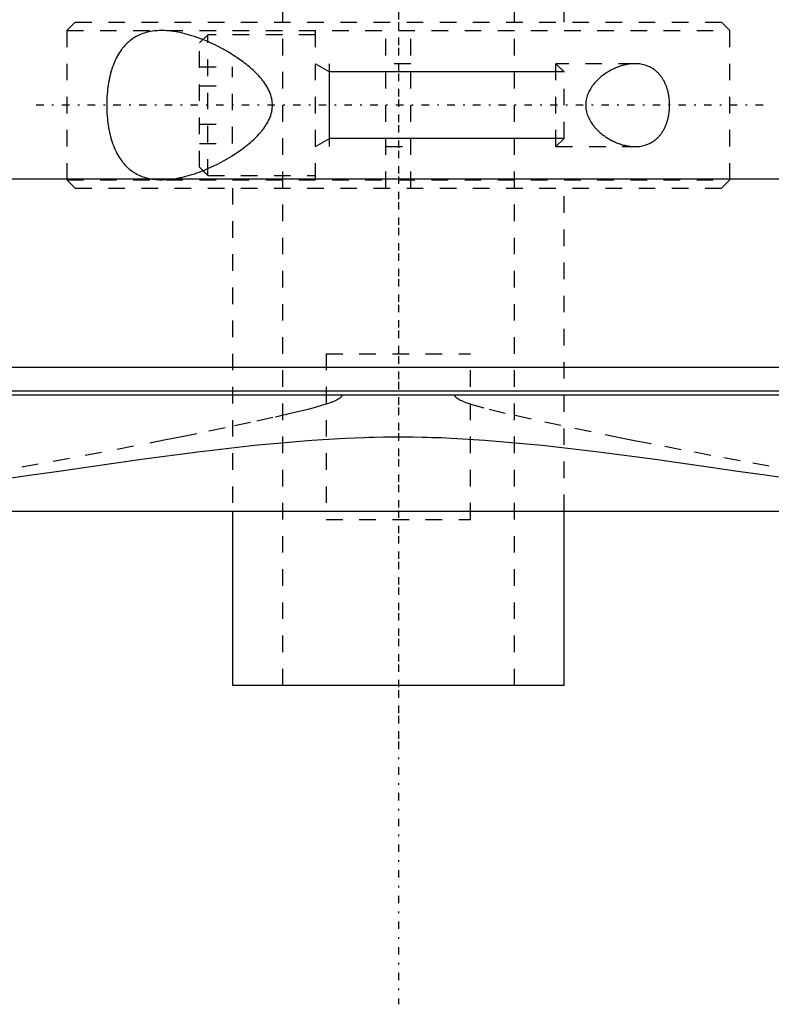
# Model space of a CAD drawing. Extents: x -105 to 105, y -97 to 359.
# Tile 2 of 9: x -23 to 23, y -97 to -37. Entities that reach past the tile are written whole.
import ezdxf

# ---------------------------------------------------------------- set-up
doc = ezdxf.new("R2010")
doc.units = 0
doc.linetypes.add('CENTER', pattern=[1.5, 0.45, -0.5, 0.05, -0.5])
doc.linetypes.add('DASHED', pattern=[2, 1, -1])
for name, color, linetype in [('AM_0', 7, 'CONTINUOUS'), ('AM_10', 7, 'CONTINUOUS'), ('AM_3', 7, 'DASHED'), ('AM_7', 7, 'CENTER')]:
    doc.layers.add(name, color=color, linetype=linetype)

msp = doc.modelspace()

# ---------------------------------------------------------------- linework, layer by layer
at = {"layer": 'AM_0', "color": 7, "linetype": 'CONTINUOUS'}
for p, q in [((44.502, -46.968), (-44.502, -46.968)), ((-51.173, -58.307), (51.173, -58.307)), ((-48.569, -59.746), (48.569, -59.746)), ((48.192, -60), (-48.192, -60)), ((-33.6, -67), (33.6, -67)), ((-10, -67), (-10, -77.5)), ((10, -77.5), (10, -67)), ((-10, -77.5), (10, -77.5))]:
    msp.add_line(p, q, dxfattribs=at)
msp.add_polyline3d([(-25.344, -65.272, 0), (-22.121, -64.813, 0), (-20.484, -64.576, 0), (-18.832, -64.338, 0), (-15.492, -63.865, 0), (-12.109, -63.414, 0), (-8.688, -63.016, 0), (-5.229, -62.707, 0), (-3.204, -62.587, 0), (-2.626, -62.563, 0), (-2.048, -62.543, 0), (-1.758, -62.535, 0), (-1.469, -62.528, 0), (-0.889, -62.518, 0), (-0.309, -62.513, 0), (-0.018, -62.513, 0), (0.273, -62.513, 0), (0.856, -62.518, 0), (1.439, -62.528, 0), (1.73, -62.535, 0), (2.021, -62.543, 0), (2.602, -62.562, 0), (3.183, -62.586, 0), (5.211, -62.706, 0), (8.674, -63.014, 0), (12.1, -63.413, 0), (15.489, -63.864, 0), (18.832, -64.338, 0), (20.483, -64.576, 0), (22.12, -64.813, 0), (25.345, -65.273, 0)], dxfattribs=at)
at = {"layer": 'AM_10', "color": 7, "linetype": 'CONTINUOUS'}
for p, q in [((-5, -40), (-4.15, -40.49)), ((-4.15, -45), (-4.15, -40)), ((10, -40.49), (-4.15, -40.49)), ((-5, -45), (-4.15, -44.51)), ((10, -44.51), (-4.15, -44.51))]:
    msp.add_line(p, q, dxfattribs=at)
at = {"layer": 'AM_3', "color": 6, "linetype": 'DASHED'}
for p, q in [((-7, 307.5), (-7, -77.5)), ((7, -77.5), (7, 307.5)), ((-10, 296.5), (-10, -37.5)), ((10, -37.5), (10, 296.5)), ((-19.5, -37.5), (-20, -38)), ((-20, -38), (-20, -47)), ((-20, -38), (20, -38)), ((-19.5, -37.5), (19.5, -37.5)), ((-5, -47), (-5, -38)), ((-0.75, -47.5), (-0.75, -37.5)), ((0.75, -47.5), (0.75, -37.5)), ((20, -38), (19.5, -37.5)), ((20, -47), (20, -38)), ((-11.5, -38.25), (-12, -38.75)), ((-5, -38.25), (-11.5, -38.25)), ((-11.5, -46.75), (-11.5, -38.25)), ((-12, -46.25), (-12, -38.75)), ((-12, -40.191), (-10, -40.191)), ((-10, -44.809), (-10, -40.191)), ((0.75, -40), (-0.75, -40)), ((14.283, -40), (9.509, -40)), ((9.509, -45), (9.509, -40)), ((10, -40.49), (9.509, -40)), ((10, -44.51), (10, -40.49)), ((-12, -41.345), (-10, -41.345)), ((-12, -43.655), (-10, -43.655)), ((9.509, -45), (10, -44.51)), ((-12, -44.809), (-10, -44.809)), ((-0.75, -45), (0.75, -45)), ((9.509, -45), (14.283, -45)), ((-12, -46.25), (-11.5, -46.75)), ((-11.5, -46.75), (-5, -46.75)), ((-20, -47), (-19.5, -47.5)), ((-20, -47), (20, -47)), ((-19.5, -47.5), (19.5, -47.5)), ((-10, -47.5), (-10, -67)), ((10, -67), (10, -47.5)), ((19.5, -47.5), (20, -47)), ((-4.359, -57.5), (-4.359, -67.5)), ((-4.359, -57.5), (4.359, -57.5)), ((4.359, -67.5), (4.359, -57.5)), ((-4.359, -67.5), (4.359, -67.5))]:
    msp.add_line(p, q, dxfattribs=at)
for points in [[(-14.283, -38, 0), (-14.333, -38, 0), (-14.433, -38.003, 0), (-14.533, -38.008, 0), (-14.583, -38.011, 0), (-14.634, -38.015, 0), (-14.734, -38.025, 0), (-14.833, -38.038, 0), (-14.933, -38.054, 0), (-15.031, -38.073, 0), (-15.129, -38.095, 0), (-15.178, -38.107, 0), (-15.226, -38.12, 0), (-15.322, -38.148, 0), (-15.417, -38.18, 0), (-15.511, -38.215, 0), (-15.603, -38.253, 0), (-15.694, -38.295, 0), (-15.739, -38.317, 0), (-15.783, -38.34, 0), (-15.871, -38.389, 0), (-15.957, -38.441, 0), (-15.999, -38.468, 0), (-16.041, -38.497, 0), (-16.123, -38.556, 0), (-16.204, -38.618, 0), (-16.243, -38.651, 0), (-16.282, -38.684, 0), (-16.358, -38.754, 0), (-16.432, -38.826, 0), (-16.504, -38.903, 0), (-16.574, -38.982, 0), (-16.641, -39.064, 0), (-16.674, -39.107, 0), (-16.706, -39.15, 0), (-16.769, -39.239, 0), (-16.83, -39.33, 0), (-16.888, -39.425, 0), (-16.944, -39.522, 0), (-16.998, -39.624, 0), (-17.024, -39.676, 0), (-17.051, -39.73, 0), (-17.101, -39.84, 0), (-17.15, -39.954, 0), (-17.197, -40.072, 0), (-17.241, -40.194, 0), (-17.283, -40.319, 0), (-17.304, -40.383, 0), (-17.323, -40.447, 0), (-17.36, -40.578, 0), (-17.395, -40.712, 0), (-17.427, -40.848, 0), (-17.456, -40.987, 0), (-17.482, -41.127, 0), (-17.494, -41.198, 0), (-17.506, -41.269, 0), (-17.527, -41.413, 0), (-17.545, -41.557, 0), (-17.561, -41.703, 0), (-17.574, -41.848, 0), (-17.584, -41.994, 0), (-17.588, -42.067, 0), (-17.592, -42.14, 0), (-17.597, -42.285, 0), (-17.599, -42.428, 0), (-17.6, -42.5, 0), (-17.599, -42.572, 0), (-17.597, -42.715, 0), (-17.592, -42.86, 0), (-17.588, -42.933, 0), (-17.584, -43.006, 0), (-17.574, -43.152, 0), (-17.561, -43.297, 0), (-17.545, -43.443, 0), (-17.527, -43.587, 0), (-17.506, -43.731, 0), (-17.494, -43.802, 0), (-17.482, -43.873, 0), (-17.456, -44.013, 0), (-17.427, -44.152, 0), (-17.395, -44.288, 0), (-17.36, -44.422, 0), (-17.323, -44.553, 0), (-17.304, -44.617, 0), (-17.283, -44.681, 0), (-17.241, -44.806, 0), (-17.197, -44.928, 0), (-17.15, -45.046, 0), (-17.101, -45.16, 0), (-17.051, -45.27, 0), (-17.024, -45.324, 0), (-16.998, -45.376, 0), (-16.944, -45.478, 0), (-16.888, -45.575, 0), (-16.83, -45.67, 0), (-16.769, -45.761, 0), (-16.706, -45.85, 0), (-16.674, -45.893, 0), (-16.641, -45.936, 0), (-16.574, -46.018, 0), (-16.504, -46.097, 0), (-16.432, -46.174, 0), (-16.358, -46.246, 0), (-16.282, -46.316, 0), (-16.243, -46.349, 0), (-16.204, -46.382, 0), (-16.123, -46.444, 0), (-16.041, -46.503, 0), (-15.999, -46.532, 0), (-15.957, -46.559, 0), (-15.871, -46.611, 0), (-15.783, -46.66, 0), (-15.739, -46.683, 0), (-15.694, -46.705, 0), (-15.603, -46.747, 0), (-15.511, -46.785, 0), (-15.417, -46.82, 0), (-15.322, -46.852, 0), (-15.226, -46.88, 0), (-15.178, -46.893, 0), (-15.129, -46.905, 0), (-15.031, -46.927, 0), (-14.933, -46.946, 0), (-14.833, -46.962, 0), (-14.734, -46.975, 0), (-14.634, -46.985, 0), (-14.583, -46.989, 0), (-14.533, -46.992, 0), (-14.433, -46.997, 0), (-14.333, -47, 0), (-14.283, -47, 0)], [(-11.798, -38.546, 0), (-11.871, -38.518, 0), (-12.017, -38.462, 0), (-12.163, -38.41, 0), (-12.236, -38.385, 0), (-12.308, -38.36, 0), (-12.453, -38.313, 0), (-12.597, -38.27, 0), (-12.74, -38.229, 0), (-12.881, -38.192, 0), (-13.022, -38.157, 0), (-13.092, -38.141, 0), (-13.162, -38.126, 0), (-13.3, -38.099, 0), (-13.437, -38.074, 0), (-13.572, -38.053, 0), (-13.705, -38.036, 0), (-13.837, -38.022, 0), (-13.902, -38.016, 0), (-13.967, -38.011, 0), (-14.095, -38.004, 0), (-14.221, -38, 0), (-14.283, -38, 0)], [(-11.798, -46.454, 0), (-11.502, -46.33, 0), (-10.912, -46.053, 0), (-10.333, -45.739, 0), (-10.051, -45.569, 0), (-10.005, -45.54, 0), (-9.913, -45.481, 0), (-9.821, -45.422, 0), (-9.776, -45.392, 0), (-9.731, -45.361, 0), (-9.641, -45.3, 0), (-9.551, -45.237, 0), (-9.461, -45.172, 0), (-9.37, -45.105, 0), (-9.28, -45.037, 0), (-9.235, -45.002, 0), (-9.19, -44.967, 0), (-9.1, -44.895, 0), (-9.011, -44.821, 0), (-8.923, -44.746, 0), (-8.835, -44.669, 0), (-8.749, -44.591, 0), (-8.706, -44.551, 0), (-8.664, -44.51, 0), (-8.581, -44.428, 0), (-8.499, -44.345, 0), (-8.419, -44.26, 0), (-8.342, -44.174, 0), (-8.267, -44.085, 0), (-8.23, -44.041, 0), (-8.195, -43.996, 0), (-8.125, -43.905, 0), (-8.059, -43.812, 0), (-7.996, -43.718, 0), (-7.937, -43.622, 0), (-7.881, -43.525, 0), (-7.855, -43.475, 0), (-7.829, -43.425, 0), (-7.782, -43.324, 0), (-7.74, -43.221, 0), (-7.702, -43.117, 0), (-7.669, -43.01, 0), (-7.643, -42.901, 0), (-7.632, -42.845, 0), (-7.622, -42.789, 0), (-7.608, -42.676, 0), (-7.6, -42.559, 0), (-7.599, -42.5, 0), (-7.6, -42.441, 0), (-7.608, -42.324, 0), (-7.622, -42.211, 0), (-7.632, -42.155, 0), (-7.643, -42.099, 0), (-7.669, -41.99, 0), (-7.702, -41.883, 0), (-7.74, -41.779, 0), (-7.782, -41.676, 0), (-7.829, -41.575, 0), (-7.855, -41.525, 0), (-7.881, -41.475, 0), (-7.937, -41.378, 0), (-7.996, -41.282, 0), (-8.059, -41.188, 0), (-8.125, -41.095, 0), (-8.195, -41.004, 0), (-8.23, -40.959, 0), (-8.267, -40.915, 0), (-8.342, -40.826, 0), (-8.419, -40.74, 0), (-8.499, -40.655, 0), (-8.581, -40.572, 0), (-8.664, -40.49, 0), (-8.706, -40.449, 0), (-8.749, -40.409, 0), (-8.835, -40.331, 0), (-8.923, -40.254, 0), (-9.011, -40.179, 0), (-9.1, -40.105, 0), (-9.19, -40.033, 0), (-9.235, -39.998, 0), (-9.28, -39.963, 0), (-9.37, -39.895, 0), (-9.461, -39.828, 0), (-9.551, -39.763, 0), (-9.641, -39.7, 0), (-9.731, -39.639, 0), (-9.776, -39.608, 0), (-9.821, -39.578, 0), (-9.913, -39.519, 0), (-10.005, -39.46, 0), (-10.051, -39.431, 0), (-10.098, -39.402, 0), (-10.191, -39.345, 0), (-10.286, -39.289, 0), (-10.333, -39.261, 0), (-10.381, -39.233, 0), (-10.476, -39.179, 0), (-10.572, -39.126, 0), (-10.912, -38.947, 0), (-11.502, -38.67, 0), (-11.798, -38.546, 0)], [(14.283, -40, 0), (14.251, -40, 0), (14.188, -40.002, 0), (14.123, -40.005, 0), (14.091, -40.008, 0), (14.058, -40.01, 0), (13.992, -40.017, 0), (13.925, -40.025, 0), (13.858, -40.036, 0), (13.79, -40.048, 0), (13.722, -40.061, 0), (13.688, -40.069, 0), (13.653, -40.077, 0), (13.585, -40.094, 0), (13.515, -40.113, 0), (13.446, -40.133, 0), (13.377, -40.156, 0), (13.307, -40.18, 0), (13.272, -40.192, 0), (13.237, -40.205, 0), (13.168, -40.233, 0), (13.099, -40.262, 0), (13.064, -40.277, 0), (13.029, -40.293, 0), (12.96, -40.325, 0), (12.892, -40.359, 0), (12.858, -40.376, 0), (12.824, -40.394, 0), (12.756, -40.431, 0), (12.689, -40.47, 0), (12.623, -40.51, 0), (12.557, -40.552, 0), (12.492, -40.595, 0), (12.46, -40.617, 0), (12.428, -40.64, 0), (12.364, -40.686, 0), (12.302, -40.733, 0), (12.241, -40.782, 0), (12.181, -40.832, 0), (12.122, -40.884, 0), (12.093, -40.91, 0), (12.064, -40.937, 0), (12.006, -40.994, 0), (11.949, -41.052, 0), (11.892, -41.113, 0), (11.837, -41.177, 0), (11.782, -41.243, 0), (11.756, -41.277, 0), (11.73, -41.311, 0), (11.679, -41.382, 0), (11.63, -41.454, 0), (11.584, -41.529, 0), (11.541, -41.606, 0), (11.5, -41.684, 0), (11.481, -41.724, 0), (11.462, -41.765, 0), (11.428, -41.847, 0), (11.398, -41.93, 0), (11.372, -42.015, 0), (11.349, -42.101, 0), (11.331, -42.189, 0), (11.324, -42.233, 0), (11.317, -42.277, 0), (11.308, -42.366, 0), (11.303, -42.455, 0), (11.303, -42.5, 0), (11.303, -42.545, 0), (11.308, -42.634, 0), (11.317, -42.723, 0), (11.324, -42.767, 0), (11.331, -42.811, 0), (11.349, -42.899, 0), (11.372, -42.985, 0), (11.398, -43.07, 0), (11.428, -43.153, 0), (11.462, -43.235, 0), (11.481, -43.276, 0), (11.5, -43.316, 0), (11.541, -43.394, 0), (11.584, -43.471, 0), (11.63, -43.546, 0), (11.679, -43.618, 0), (11.73, -43.689, 0), (11.756, -43.723, 0), (11.782, -43.757, 0), (11.837, -43.823, 0), (11.892, -43.887, 0), (11.949, -43.948, 0), (12.006, -44.006, 0), (12.064, -44.063, 0), (12.093, -44.09, 0), (12.122, -44.116, 0), (12.181, -44.168, 0), (12.241, -44.218, 0), (12.302, -44.267, 0), (12.364, -44.314, 0), (12.428, -44.36, 0), (12.46, -44.383, 0), (12.492, -44.405, 0), (12.557, -44.448, 0), (12.623, -44.49, 0), (12.689, -44.53, 0), (12.756, -44.569, 0), (12.824, -44.606, 0), (12.858, -44.624, 0), (12.892, -44.641, 0), (12.96, -44.675, 0), (13.029, -44.707, 0), (13.064, -44.723, 0), (13.099, -44.738, 0), (13.168, -44.767, 0), (13.237, -44.795, 0), (13.272, -44.808, 0), (13.307, -44.82, 0), (13.377, -44.844, 0), (13.446, -44.867, 0), (13.515, -44.887, 0), (13.585, -44.906, 0), (13.653, -44.923, 0), (13.688, -44.931, 0), (13.722, -44.939, 0), (13.79, -44.952, 0), (13.858, -44.964, 0), (13.925, -44.975, 0), (13.992, -44.983, 0), (14.058, -44.99, 0), (14.091, -44.992, 0), (14.123, -44.995, 0), (14.188, -44.998, 0), (14.251, -45, 0), (14.283, -45, 0)], [(16.363, -42.5, 0), (16.363, -42.48, 0), (16.363, -42.439, 0), (16.362, -42.398, 0), (16.361, -42.378, 0), (16.36, -42.357, 0), (16.358, -42.316, 0), (16.356, -42.275, 0), (16.353, -42.234, 0), (16.35, -42.192, 0), (16.346, -42.151, 0), (16.344, -42.131, 0), (16.342, -42.11, 0), (16.337, -42.069, 0), (16.331, -42.028, 0), (16.326, -41.987, 0), (16.319, -41.946, 0), (16.312, -41.905, 0), (16.309, -41.885, 0), (16.305, -41.865, 0), (16.297, -41.824, 0), (16.289, -41.784, 0), (16.285, -41.764, 0), (16.28, -41.744, 0), (16.271, -41.705, 0), (16.261, -41.665, 0), (16.256, -41.646, 0), (16.251, -41.626, 0), (16.241, -41.588, 0), (16.229, -41.549, 0), (16.218, -41.511, 0), (16.206, -41.474, 0), (16.194, -41.437, 0), (16.187, -41.418, 0), (16.181, -41.4, 0), (16.168, -41.363, 0), (16.154, -41.327, 0), (16.14, -41.292, 0), (16.125, -41.257, 0), (16.111, -41.222, 0), (16.103, -41.205, 0), (16.095, -41.188, 0), (16.08, -41.155, 0), (16.064, -41.122, 0), (16.048, -41.089, 0), (16.031, -41.057, 0), (16.014, -41.026, 0), (16.006, -41.011, 0), (15.997, -40.995, 0), (15.98, -40.965, 0), (15.962, -40.936, 0), (15.945, -40.907, 0), (15.927, -40.878, 0), (15.908, -40.851, 0), (15.899, -40.837, 0), (15.89, -40.824, 0), (15.871, -40.797, 0), (15.852, -40.771, 0), (15.833, -40.745, 0), (15.813, -40.72, 0), (15.793, -40.695, 0), (15.783, -40.682, 0), (15.773, -40.67, 0), (15.752, -40.646, 0), (15.731, -40.622, 0), (15.721, -40.61, 0), (15.71, -40.599, 0), (15.689, -40.576, 0), (15.667, -40.553, 0), (15.656, -40.542, 0), (15.645, -40.531, 0), (15.622, -40.509, 0), (15.6, -40.488, 0), (15.577, -40.467, 0), (15.553, -40.447, 0), (15.53, -40.427, 0), (15.518, -40.417, 0), (15.506, -40.408, 0), (15.482, -40.389, 0), (15.458, -40.37, 0), (15.433, -40.352, 0), (15.408, -40.334, 0), (15.383, -40.317, 0), (15.37, -40.309, 0), (15.358, -40.3, 0), (15.332, -40.284, 0), (15.307, -40.269, 0), (15.281, -40.253, 0), (15.254, -40.238, 0), (15.228, -40.224, 0), (15.215, -40.217, 0), (15.202, -40.21, 0), (15.175, -40.197, 0), (15.148, -40.184, 0), (15.053, -40.142, 0), (14.885, -40.084, 0), (14.8, -40.061, 0), (14.714, -40.042, 0), (14.541, -40.014, 0), (14.368, -40.002, 0), (14.283, -40, 0)], [(14.283, -45, 0), (14.368, -44.998, 0), (14.541, -44.986, 0), (14.714, -44.958, 0), (14.8, -44.939, 0), (14.885, -44.916, 0), (15.053, -44.858, 0), (15.148, -44.816, 0), (15.175, -44.803, 0), (15.202, -44.79, 0), (15.215, -44.783, 0), (15.228, -44.776, 0), (15.254, -44.762, 0), (15.281, -44.747, 0), (15.307, -44.731, 0), (15.332, -44.716, 0), (15.358, -44.7, 0), (15.37, -44.691, 0), (15.383, -44.683, 0), (15.408, -44.666, 0), (15.433, -44.648, 0), (15.458, -44.63, 0), (15.482, -44.611, 0), (15.506, -44.592, 0), (15.518, -44.583, 0), (15.53, -44.573, 0), (15.553, -44.553, 0), (15.577, -44.533, 0), (15.6, -44.512, 0), (15.622, -44.491, 0), (15.645, -44.469, 0), (15.656, -44.458, 0), (15.667, -44.447, 0), (15.689, -44.424, 0), (15.71, -44.401, 0), (15.721, -44.39, 0), (15.731, -44.378, 0), (15.752, -44.354, 0), (15.773, -44.33, 0), (15.783, -44.318, 0), (15.793, -44.305, 0), (15.813, -44.28, 0), (15.833, -44.255, 0), (15.852, -44.229, 0), (15.871, -44.203, 0), (15.89, -44.176, 0), (15.899, -44.163, 0), (15.908, -44.149, 0), (15.927, -44.122, 0), (15.945, -44.093, 0), (15.962, -44.064, 0), (15.98, -44.035, 0), (15.997, -44.005, 0), (16.006, -43.989, 0), (16.014, -43.974, 0), (16.031, -43.943, 0), (16.048, -43.911, 0), (16.064, -43.878, 0), (16.08, -43.845, 0), (16.095, -43.812, 0), (16.103, -43.795, 0), (16.111, -43.778, 0), (16.125, -43.743, 0), (16.14, -43.708, 0), (16.154, -43.673, 0), (16.168, -43.637, 0), (16.181, -43.6, 0), (16.187, -43.582, 0), (16.194, -43.563, 0), (16.206, -43.526, 0), (16.218, -43.489, 0), (16.229, -43.451, 0), (16.241, -43.412, 0), (16.251, -43.374, 0), (16.256, -43.354, 0), (16.261, -43.335, 0), (16.271, -43.295, 0), (16.28, -43.256, 0), (16.285, -43.236, 0), (16.289, -43.216, 0), (16.297, -43.176, 0), (16.305, -43.135, 0), (16.309, -43.115, 0), (16.312, -43.095, 0), (16.319, -43.054, 0), (16.326, -43.013, 0), (16.331, -42.972, 0), (16.337, -42.931, 0), (16.342, -42.89, 0), (16.344, -42.869, 0), (16.346, -42.849, 0), (16.35, -42.808, 0), (16.353, -42.766, 0), (16.356, -42.725, 0), (16.358, -42.684, 0), (16.36, -42.643, 0), (16.361, -42.622, 0), (16.362, -42.602, 0), (16.363, -42.561, 0), (16.363, -42.52, 0), (16.363, -42.5, 0)], [(-14.283, -47, 0), (-14.221, -47, 0), (-14.095, -46.996, 0), (-13.967, -46.989, 0), (-13.902, -46.984, 0), (-13.837, -46.978, 0), (-13.705, -46.964, 0), (-13.572, -46.947, 0), (-13.437, -46.926, 0), (-13.3, -46.901, 0), (-13.162, -46.874, 0), (-13.092, -46.859, 0), (-13.022, -46.843, 0), (-12.881, -46.808, 0), (-12.74, -46.771, 0), (-12.597, -46.73, 0), (-12.453, -46.687, 0), (-12.308, -46.64, 0), (-12.236, -46.615, 0), (-12.163, -46.59, 0), (-12.017, -46.538, 0), (-11.871, -46.482, 0), (-11.798, -46.454, 0)], [(-3.414, -60, 0), (-3.414, -60.001, 0), (-3.414, -60.003, 0), (-3.414, -60.005, 0), (-3.414, -60.006, 0), (-3.414, -60.007, 0), (-3.414, -60.009, 0), (-3.415, -60.011, 0), (-3.415, -60.013, 0), (-3.415, -60.015, 0), (-3.415, -60.017, 0), (-3.415, -60.018, 0), (-3.415, -60.019, 0), (-3.416, -60.021, 0), (-3.416, -60.023, 0), (-3.416, -60.025, 0), (-3.417, -60.027, 0), (-3.417, -60.029, 0), (-3.417, -60.03, 0), (-3.418, -60.031, 0), (-3.418, -60.033, 0), (-3.419, -60.035, 0), (-3.419, -60.036, 0), (-3.419, -60.037, 0), (-3.42, -60.039, 0), (-3.42, -60.041, 0), (-3.421, -60.042, 0), (-3.421, -60.043, 0), (-3.421, -60.045, 0), (-3.422, -60.047, 0), (-3.423, -60.049, 0), (-3.423, -60.051, 0), (-3.424, -60.052, 0), (-3.425, -60.053, 0), (-3.425, -60.054, 0), (-3.426, -60.056, 0), (-3.426, -60.058, 0), (-3.429, -60.065, 0), (-3.435, -60.076, 0), (-3.441, -60.086, 0), (-3.448, -60.097, 0), (-3.452, -60.102, 0), (-3.455, -60.107, 0), (-3.463, -60.116, 0), (-3.471, -60.126, 0), (-3.479, -60.135, 0), (-3.488, -60.144, 0), (-3.498, -60.152, 0), (-3.502, -60.157, 0), (-3.507, -60.161, 0), (-3.517, -60.169, 0), (-3.526, -60.177, 0), (-3.531, -60.181, 0), (-3.536, -60.185, 0), (-3.546, -60.193, 0), (-3.557, -60.2, 0), (-3.562, -60.204, 0), (-3.567, -60.207, 0), (-3.577, -60.214, 0), (-3.587, -60.221, 0), (-3.625, -60.245, 0), (-3.697, -60.285, 0), (-3.774, -60.323, 0), (-3.855, -60.359, 0), (-3.938, -60.394, 0), (-3.982, -60.411, 0), (-4.028, -60.429, 0), (-4.124, -60.464, 0), (-4.226, -60.5, 0), (-4.63, -60.628, 0), (-5.027, -60.74, 0), (-5.465, -60.856, 0), (-6.436, -61.094, 0), (-7.57, -61.353, 0), (-8.913, -61.646, 0), (-10.448, -61.97, 0), (-12.157, -62.322, 0), (-13.072, -62.507, 0), (-14.024, -62.698, 0), (-15.976, -63.082, 0), (-17.915, -63.457, 0), (-19.838, -63.82, 0), (-21.744, -64.171, 0), (-23.629, -64.509, 0)], [(24.118, -64.595, 0), (22.379, -64.286, 0), (20.622, -63.965, 0), (18.849, -63.634, 0), (17.061, -63.293, 0), (15.26, -62.942, 0), (14.355, -62.764, 0), (13.448, -62.583, 0), (11.629, -62.214, 0), (9.806, -61.836, 0), (8.013, -61.451, 0), (6.447, -61.096, 0), (5.172, -60.779, 0), (4.665, -60.638, 0), (4.591, -60.616, 0), (4.451, -60.573, 0), (4.322, -60.532, 0), (4.261, -60.512, 0), (4.203, -60.492, 0), (4.093, -60.453, 0), (3.994, -60.416, 0), (3.904, -60.38, 0), (3.822, -60.345, 0), (3.749, -60.311, 0), (3.716, -60.294, 0), (3.684, -60.278, 0), (3.627, -60.246, 0), (3.577, -60.214, 0), (3.551, -60.196, 0), (3.544, -60.191, 0), (3.537, -60.185, 0), (3.533, -60.183, 0), (3.53, -60.18, 0), (3.524, -60.175, 0), (3.517, -60.17, 0), (3.511, -60.165, 0), (3.505, -60.16, 0), (3.5, -60.154, 0), (3.497, -60.152, 0), (3.494, -60.149, 0), (3.489, -60.144, 0), (3.484, -60.139, 0), (3.479, -60.134, 0), (3.474, -60.129, 0), (3.469, -60.124, 0), (3.467, -60.121, 0), (3.465, -60.119, 0), (3.461, -60.114, 0), (3.457, -60.109, 0), (3.455, -60.106, 0), (3.453, -60.104, 0), (3.449, -60.098, 0), (3.445, -60.093, 0), (3.444, -60.09, 0), (3.442, -60.088, 0), (3.438, -60.082, 0), (3.435, -60.076, 0), (3.432, -60.071, 0), (3.429, -60.065, 0), (3.427, -60.059, 0), (3.426, -60.056, 0), (3.424, -60.053, 0), (3.422, -60.047, 0), (3.42, -60.041, 0), (3.419, -60.035, 0), (3.417, -60.029, 0), (3.416, -60.022, 0), (3.415, -60.019, 0), (3.415, -60.016, 0), (3.414, -60.01, 0), (3.414, -60.003, 0), (3.414, -60, 0)]]:
    msp.add_polyline3d(points, dxfattribs=at)
at = {"layer": 'AM_7', "color": 4, "linetype": 'CENTER'}
for p, q in [((0, 326.75), (0, -96.75)), ((0, 20.475), (0, -81.35)), ((22, -42.5), (-22, -42.5))]:
    msp.add_line(p, q, dxfattribs=at)

doc.saveas('drawing.dxf')
